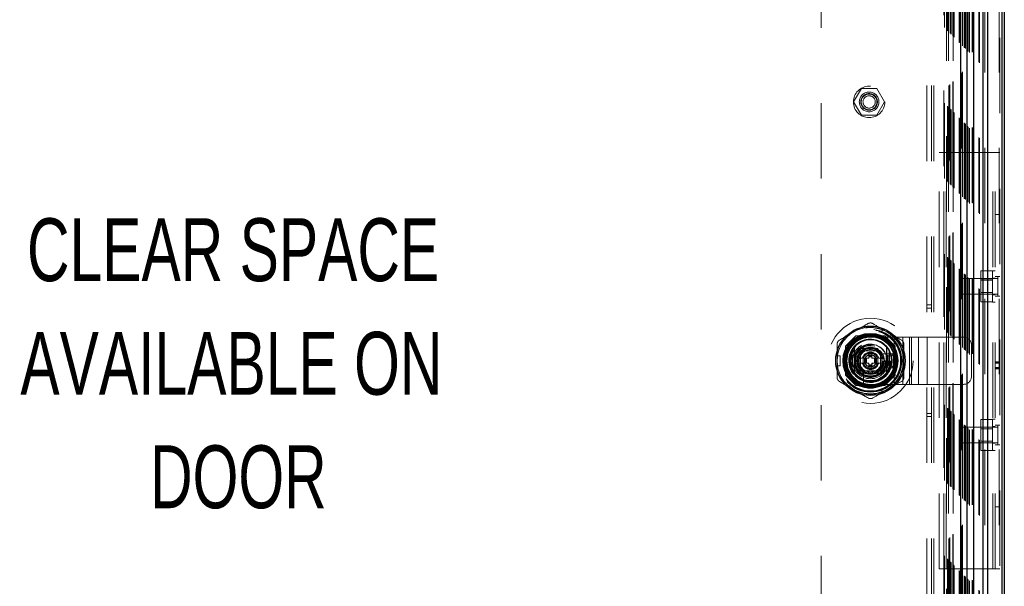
# Model space of a CAD drawing. Header units: inches. Extents: x 0.2 to 10.8, y 0.2 to 8.2.
# Tile 69 of 123: x 3.5 to 4.8, y 3.8 to 4.6. Entities that reach past the tile are written whole.
import ezdxf

# ---------------------------------------------------------------- set-up
doc = ezdxf.new("R2010")
doc.units = ezdxf.units.IN
doc.header["$MEASUREMENT"] = 0
doc.linetypes.add('HIDDEN', pattern=[0.075, 0.05, -0.025])
doc.layers.add('DIMENSIONS', color=140, linetype='Continuous')
doc.styles.add('SLDTEXTSTYLE0', font='TXT', dxfattribs={"width": 0.7})

# ---------------------------------------------------------------- blocks, each defined once
blk = doc.blocks.new('SW_NOTE_0')
at = {"layer": 'DIMENSIONS', "color": 0, "attachment_point": 2, "style": 'SLDTEXTSTYLE0'}
for s, insert, char_height in [('CLEAR SPACE', (0.3711, 0.1074), 0.083333), ('AVAILABLE ON', (0.3688, -0.0431), 0.083333), ('DOOR', (0.3781, -0.1935), 0.08333)]:
    blk.add_mtext(s, dxfattribs=dict(at, insert=insert, char_height=char_height))

msp = doc.modelspace()

# ---------------------------------------------------------------- linework, layer by layer
at = {"color": 7, "linetype": 'HIDDEN', "lineweight": 18}
for p, q in [((4.8398768, 2.8977542), (4.8398768, 5.3424034)), ((4.8407555, 5.3435837), (4.8407555, 2.8977542)), ((4.8186795, 2.8977542), (4.8186795, 5.3331709)), ((4.8208008, 2.8977542), (4.8208008, 5.3334298)), ((4.8130929, 2.9113883), (4.8130929, 5.3199371)), ((4.8140168, 2.9104754), (4.8140168, 5.32085)), ((4.7937673, 2.9307037), (4.7937673, 5.3006089)), ((4.7941745, 2.9303066), (4.7941745, 5.3010187)), ((4.7943242, 2.9301569), (4.7943242, 5.3011684)), ((4.7951382, 2.929343), (4.7951382, 5.3019824)), ((4.7979828, 2.9264949), (4.7979828, 5.3048288)), ((4.7988879, 2.9255932), (4.7988879, 5.3057321)), ((4.8005901, 2.9238586), (4.8005901, 5.3074667)), ((4.8039565, 2.9246579), (4.8039565, 5.3066674)), ((4.8050898, 2.924551), (4.8050898, 5.3067743)), ((4.7788548, 2.9456263), (4.7788548, 5.285699)), ((4.7788548, 5.285699), (4.7788548, 2.9456263)), ((4.7790586, 2.9454457), (4.7790586, 5.2858725)), ((4.7792715, 2.9452097), (4.7792715, 5.2861157)), ((4.7801048, 2.9443763), (4.7801048, 5.286949)), ((4.7869887, 2.9374924), (4.7869887, 5.2938329)), ((4.7877194, 2.9367617), (4.7877194, 5.2945636)), ((4.7885512, 5.295437), (4.7885512, 2.9358883)), ((4.7890218, 2.9354593), (4.7890218, 5.295866)), ((4.7901465, 5.2969876), (4.7901465, 2.9343401)), ((4.7913408, 2.9331404), (4.7913408, 5.298185)), ((4.7914747, 5.2983211), (4.7914747, 2.9330046)), ((4.7915056, 2.9329432), (4.7915056, 5.2983822)), ((4.7667663, 5.2736091), (4.7667663, 2.9577169)), ((4.7674948, 2.9569864), (4.7674948, 5.274339)), ((4.7715852, 2.9528959), (4.7715852, 5.2784294)), ((4.7723583, 2.9521229), (4.7723583, 5.2792025)), ((4.7730656, 5.2799293), (4.7730656, 2.951397)), ((4.7746881, 5.2815323), (4.7746881, 2.949793)), ((4.7749763, 2.9495049), (4.7749763, 5.2818205)), ((4.7759055, 2.9485756), (4.7759055, 5.2827497)), ((4.7761465, 2.9483347), (4.7761465, 5.2829907)), ((4.7761465, 2.9483347), (4.7761465, 5.2829907)), ((4.7783905, 5.2852446), (4.7783905, 2.9460508)), ((4.7784381, 2.946043), (4.7784381, 5.2852823)), ((4.7441721, 2.9801709), (4.7441721, 5.2510875)), ((4.7501721, 2.9801709), (4.7501721, 5.2510875)), ((4.7531721, 2.9801709), (4.7531721, 5.2510875)), ((4.7531721, 2.9801709), (4.7531721, 5.2510875)), ((4.769999, 5.213121), (4.769999, 3.0182043)), ((4.769999, 5.213121), (4.769999, 3.0182043)), ((4.772999, 5.213121), (4.772999, 3.0182043)), ((4.778999, 5.213121), (4.778999, 3.0182043)), ((4.603999, 5.056871), (4.603999, 3.1744543)), ((4.6573343, 4.4763432), (4.6470864, 4.4585932)), ((4.6778303, 4.4763432), (4.6573343, 4.4763432)), ((4.6880782, 4.4585932), (4.6778303, 4.4763432)), ((4.6470864, 4.4585932), (4.6573343, 4.4408432)), ((4.6778303, 4.4408432), (4.6880782, 4.4585932)), ((4.6573343, 4.4408432), (4.6778303, 4.4408432)), ((4.7605888, 3.8397542), (4.7605888, 4.3915875)), ((4.7605888, 4.3915875), (4.7665888, 4.3915875)), ((4.7665888, 3.8397542), (4.7665888, 4.3915875)), ((4.7695888, 4.3915875), (4.7665888, 4.3915875)), ((4.7695888, 3.8397542), (4.7695888, 4.3915875)), ((4.7695888, 3.8397542), (4.7695888, 4.3915875)), ((4.8317555, 4.3915875), (4.7695888, 4.3915875)), ((4.8317555, 3.8397542), (4.8317555, 4.3915875)), ((4.8407555, 4.3915875), (4.8317555, 4.3915875)), ((4.8317555, 3.8397542), (4.8317555, 4.3915875)), ((4.8347555, 3.8397542), (4.8347555, 4.3915875)), ((4.8407555, 4.309348), (4.8347555, 4.309348)), ((4.8310055, 4.2345835), (4.8155888, 4.2345835)), ((4.8155888, 4.2345835), (4.8155888, 4.2243355)), ((4.8310055, 4.1932542), (4.8310055, 4.2349209)), ((4.8347555, 4.2349209), (4.8310055, 4.2349209)), ((4.7886721, 4.2245042), (4.7886721, 4.2036709)), ((4.8381513, 4.2245042), (4.7886721, 4.2245042)), ((4.8310055, 4.2243355), (4.8155888, 4.2243355)), ((4.8155888, 4.2243355), (4.8155888, 4.2038396)), ((4.8310055, 4.22225), (4.8155888, 4.22225)), ((4.8347555, 4.2251292), (4.8310055, 4.2251292)), ((4.8407555, 4.2271084), (4.8347555, 4.2271084)), ((4.8381513, 4.2271084), (4.8381513, 4.2010667)), ((4.7886721, 4.2036709), (4.8381513, 4.2036709)), ((4.8155888, 4.205925), (4.8310055, 4.205925)), ((4.8310055, 4.2038396), (4.8155888, 4.2038396)), ((4.8155888, 4.2038396), (4.8155888, 4.1935916)), ((4.8310055, 4.2030459), (4.8347555, 4.2030459)), ((4.7501721, 4.1896292), (4.7441721, 4.1896292)), ((4.8310055, 4.1935916), (4.8155888, 4.1935916)), ((4.8310055, 4.1932542), (4.8347555, 4.1932542)), ((4.8407555, 4.2010667), (4.8347555, 4.2010667)), ((4.7441721, 4.1854625), (4.7501721, 4.1854625)), ((4.6836882, 4.1534581), (4.6858203, 4.157151)), ((4.6836882, 4.1534581), (4.6950534, 4.1468965)), ((4.6971855, 4.1505893), (4.6858203, 4.157151)), ((4.6950534, 4.1468965), (4.6971855, 4.1505893)), ((4.6499576, 4.148621), (4.636249, 4.1349124)), ((4.6501075, 4.1484711), (4.6363989, 4.1347625)), ((4.688457, 4.148621), (4.6499576, 4.148621)), ((4.6886069, 4.1484711), (4.6501075, 4.1484711)), ((4.6843919, 4.1483211), (4.6543225, 4.1483211)), ((4.6693556, 4.1467644), (4.7006056, 4.1467644)), ((4.7021656, 4.1349124), (4.688457, 4.148621)), ((4.7006056, 4.0842644), (4.7006056, 4.1467644)), ((4.7006056, 4.1467644), (4.723782, 4.1467644)), ((4.7006056, 4.0842644), (4.7006056, 4.1467644)), ((4.7121938, 4.0842644), (4.7121938, 4.1467644)), ((4.7212499, 4.0842644), (4.7212499, 4.1467644)), ((4.723782, 4.0842644), (4.723782, 4.1467644)), ((4.723782, 4.1467644), (4.7328381, 4.1467644)), ((4.7328381, 4.0842644), (4.7328381, 4.1467644)), ((4.7328381, 4.1467644), (4.7444263, 4.1467644)), ((4.7444263, 4.0842644), (4.7444263, 4.1467644)), ((4.7444263, 4.1467644), (4.7926889, 4.1467644)), ((4.7444263, 4.0842644), (4.7444263, 4.1467644)), ((4.636249, 4.1349124), (4.636249, 4.096413)), ((4.6363989, 4.1347625), (4.6363989, 4.096263)), ((4.6365488, 4.1305474), (4.6365488, 4.100478)), ((4.6504153, 4.1155127), (4.6598863, 4.1319169)), ((4.6562306, 4.1286394), (4.6562306, 4.1023894)), ((4.6824806, 4.1286394), (4.6562306, 4.1286394)), ((4.6562339, 4.1250794), (4.6562339, 4.1059461)), ((4.6789238, 4.1286361), (4.6597906, 4.1286361)), ((4.6598863, 4.1319169), (4.6788282, 4.1319169)), ((4.6673887, 4.1253553), (4.6673887, 4.1235508)), ((4.6673887, 4.1253553), (4.6713257, 4.1253553)), ((4.6713257, 4.1253553), (4.6713257, 4.1235508)), ((4.6788282, 4.1319169), (4.6882992, 4.1155127)), ((4.6824806, 4.1023894), (4.6824806, 4.1286394)), ((4.6824806, 4.1059461), (4.6824806, 4.1250794)), ((4.6965551, 4.1246991), (4.682948, 4.1246991)), ((4.6899806, 4.124681), (4.6999806, 4.124681)), ((4.6924806, 4.122181), (4.6899806, 4.124681)), ((4.6899806, 4.1063477), (4.6899806, 4.124681)), ((4.6974806, 4.122181), (4.6999806, 4.124681)), ((4.6999806, 4.124681), (4.6999806, 4.1063477)), ((4.7023156, 4.1347625), (4.7021656, 4.1349124)), ((4.7021656, 4.096413), (4.7021656, 4.1349124)), ((4.7021656, 4.100478), (4.7021656, 4.1305474)), ((4.7023156, 4.096263), (4.7023156, 4.1347625)), ((4.8031056, 4.094681), (4.8031056, 4.1363477)), ((4.6250659, 4.1220744), (4.62933, 4.1220744)), ((4.6250659, 4.1089511), (4.6250659, 4.1220744)), ((4.62933, 4.1089511), (4.62933, 4.1220744)), ((4.6598863, 4.0991085), (4.6504153, 4.1155127)), ((4.6613192, 4.1187936), (4.6523095, 4.1187936)), ((4.6613192, 4.1122319), (4.6523095, 4.1122319)), ((4.6613192, 4.1187936), (4.6613192, 4.1122319)), ((4.6619753, 4.1187936), (4.6613192, 4.1187936)), ((4.6619753, 4.1122319), (4.6613192, 4.1122319)), ((4.6619753, 4.1187936), (4.6619753, 4.1122319)), ((4.6622636, 4.1187936), (4.6619753, 4.1187936)), ((4.6622636, 4.1122319), (4.6619753, 4.1122319)), ((4.6633275, 4.1187936), (4.6622636, 4.1187936)), ((4.6622636, 4.1187936), (4.6622636, 4.1122319)), ((4.6633275, 4.1122319), (4.6622636, 4.1122319)), ((4.6640235, 4.1187936), (4.6633275, 4.1187936)), ((4.6633275, 4.1187936), (4.6633275, 4.1122319)), ((4.6640235, 4.1122319), (4.6633275, 4.1122319)), ((4.6640235, 4.1187936), (4.6640235, 4.1122319)), ((4.6673887, 4.1187936), (4.6640235, 4.1187936)), ((4.6673887, 4.1122319), (4.6640235, 4.1122319)), ((4.6673887, 4.1235508), (4.6713257, 4.1235508)), ((4.6673887, 4.1235508), (4.6673887, 4.1228946)), ((4.6673887, 4.1228946), (4.6713257, 4.1228946)), ((4.6673887, 4.1228946), (4.6673887, 4.1226063)), ((4.6673887, 4.1226063), (4.6673887, 4.1215425)), ((4.6673887, 4.1226063), (4.6713257, 4.1226063)), ((4.6673887, 4.1215425), (4.6673887, 4.1208465)), ((4.6673887, 4.1215425), (4.6713257, 4.1215425)), ((4.6673887, 4.1208465), (4.6673887, 4.1187936)), ((4.6673887, 4.1208465), (4.6713257, 4.1208465)), ((4.6673887, 4.1122319), (4.6673887, 4.110179)), ((4.6713257, 4.1235508), (4.6713257, 4.1228946)), ((4.6713257, 4.1228946), (4.6713257, 4.1226063)), ((4.6713257, 4.1226063), (4.6713257, 4.1215425)), ((4.6713257, 4.1215425), (4.6713257, 4.1208465)), ((4.6713257, 4.1208465), (4.6713257, 4.1187936)), ((4.674691, 4.1187936), (4.6713257, 4.1187936)), ((4.6713257, 4.1122319), (4.6713257, 4.110179)), ((4.674691, 4.1122319), (4.6713257, 4.1122319)), ((4.675387, 4.1187936), (4.674691, 4.1187936)), ((4.674691, 4.1187936), (4.674691, 4.1122319)), ((4.675387, 4.1122319), (4.674691, 4.1122319)), ((4.675387, 4.1187936), (4.675387, 4.1122319)), ((4.6764508, 4.1187936), (4.675387, 4.1187936)), ((4.6764508, 4.1122319), (4.675387, 4.1122319)), ((4.6764508, 4.1187936), (4.6764508, 4.1122319)), ((4.6767391, 4.1187936), (4.6764508, 4.1187936)), ((4.6767391, 4.1122319), (4.6764508, 4.1122319)), ((4.6767391, 4.1187936), (4.6767391, 4.1122319)), ((4.6773953, 4.1187936), (4.6767391, 4.1187936)), ((4.6773953, 4.1122319), (4.6767391, 4.1122319)), ((4.6773953, 4.1187936), (4.6773953, 4.1122319)), ((4.686405, 4.1187936), (4.6773953, 4.1187936)), ((4.686405, 4.1122319), (4.6773953, 4.1122319)), ((4.6882992, 4.1155127), (4.6788282, 4.0991085)), ((4.686405, 4.1187936), (4.6863154, 4.1189488)), ((4.6863154, 4.1120767), (4.686405, 4.1122319)), ((4.6924806, 4.122181), (4.6974806, 4.122181)), ((4.6924806, 4.1088477), (4.6924806, 4.122181)), ((4.6974806, 4.122181), (4.6974806, 4.1088477)), ((4.8407555, 4.114288), (4.8347555, 4.114288)), ((4.8407555, 4.1138877), (4.8347555, 4.1138877)), ((4.8407555, 4.1136475), (4.8347555, 4.1136475)), ((4.8407555, 4.1128272), (4.8347555, 4.1128272)), ((4.8407555, 4.1123985), (4.8347555, 4.1123985)), ((4.6250659, 4.1089511), (4.62933, 4.1089511)), ((4.6562306, 4.1023894), (4.6824806, 4.1023894)), ((4.6597906, 4.1023894), (4.6789238, 4.1023894)), ((4.6788282, 4.0991085), (4.6598863, 4.0991085)), ((4.6601709, 4.101922), (4.6601709, 4.0883149)), ((4.6673887, 4.110179), (4.6713257, 4.110179)), ((4.6673887, 4.110179), (4.6673887, 4.109483)), ((4.6673887, 4.109483), (4.6713257, 4.109483)), ((4.6673887, 4.109483), (4.6673887, 4.1084191)), ((4.6673887, 4.1084191), (4.6713257, 4.1084191)), ((4.6673887, 4.1084191), (4.6673887, 4.1081308)), ((4.6673887, 4.1081308), (4.6713257, 4.1081308)), ((4.6673887, 4.1081308), (4.6673887, 4.1074747)), ((4.6673887, 4.1074747), (4.6713257, 4.1074747)), ((4.6673887, 4.1074747), (4.6673887, 4.1056702)), ((4.6673887, 4.1056702), (4.6713257, 4.1056702)), ((4.6713257, 4.110179), (4.6713257, 4.109483)), ((4.6713257, 4.109483), (4.6713257, 4.1084191)), ((4.6713257, 4.1084191), (4.6713257, 4.1081308)), ((4.6713257, 4.1081308), (4.6713257, 4.1074747)), ((4.6713257, 4.1074747), (4.6713257, 4.1056702)), ((4.6924806, 4.1088477), (4.6899806, 4.1063477)), ((4.6999806, 4.1063477), (4.6899806, 4.1063477)), ((4.6974806, 4.1088477), (4.6924806, 4.1088477)), ((4.6974806, 4.1088477), (4.6999806, 4.1063477)), ((4.8407555, 4.1063134), (4.8347555, 4.1063134)), ((4.8407555, 4.1052886), (4.8347555, 4.1052886)), ((4.8347555, 4.1050708), (4.8407555, 4.1050708)), ((4.8407555, 4.1049042), (4.8347555, 4.1049042)), ((4.636249, 4.096413), (4.6499576, 4.0827043)), ((4.688457, 4.0827043), (4.7021656, 4.096413)), ((4.6886069, 4.0825544), (4.7023156, 4.096263)), ((4.6499576, 4.0827043), (4.6501075, 4.0825544)), ((4.6499576, 4.0827043), (4.688457, 4.0827043)), ((4.6501075, 4.0825544), (4.6886069, 4.0825544)), ((4.6543225, 4.0827043), (4.6843919, 4.0827043)), ((4.6693556, 4.0842644), (4.7006056, 4.0842644)), ((4.6950534, 4.084129), (4.6836882, 4.0775673)), ((4.6858203, 4.0738745), (4.6836882, 4.0775673)), ((4.6971855, 4.0804361), (4.6858203, 4.0738745)), ((4.6971855, 4.0804361), (4.6950534, 4.084129)), ((4.7006056, 4.0842644), (4.723782, 4.0842644)), ((4.723782, 4.0842644), (4.7328381, 4.0842644)), ((4.7328381, 4.0842644), (4.7444263, 4.0842644)), ((4.7444263, 4.0842644), (4.7926889, 4.0842644)), ((4.7441721, 4.0458792), (4.7501721, 4.0458792)), ((4.7441721, 4.0417125), (4.7501721, 4.0417125)), ((4.8310055, 4.0377501), (4.8155888, 4.0377501)), ((4.8155888, 4.0377501), (4.8155888, 4.0275022)), ((4.8310055, 3.9964209), (4.8310055, 4.0380875)), ((4.8347555, 4.0380875), (4.8310055, 4.0380875)), ((4.7886721, 4.0276709), (4.7886721, 4.0068375)), ((4.8381513, 4.0276709), (4.7886721, 4.0276709)), ((4.8310055, 4.0275022), (4.8155888, 4.0275022)), ((4.8155888, 4.0275022), (4.8155888, 4.0070062)), ((4.8310055, 4.0254167), (4.8155888, 4.0254167)), ((4.8347555, 4.0282959), (4.8310055, 4.0282959)), ((4.8407555, 4.030275), (4.8347555, 4.030275)), ((4.8381513, 4.030275), (4.8381513, 4.0042334)), ((4.7886721, 4.0068375), (4.8381513, 4.0068375)), ((4.8155888, 4.0090917), (4.8310055, 4.0090917)), ((4.8310055, 4.0070062), (4.8155888, 4.0070062)), ((4.8155888, 4.0070062), (4.8155888, 3.9967583)), ((4.8310055, 3.9967583), (4.8155888, 3.9967583)), ((4.8310055, 4.0062125), (4.8347555, 4.0062125)), ((4.8310055, 3.9964209), (4.8347555, 3.9964209)), ((4.8407555, 4.0042334), (4.8347555, 4.0042334)), ((4.8407555, 3.9219938), (4.8347555, 3.9219938)), ((4.7605888, 3.8397542), (4.7665888, 3.8397542)), ((4.7695888, 3.8397542), (4.7665888, 3.8397542)), ((4.8317555, 3.8397542), (4.7695888, 3.8397542)), ((4.8407555, 3.8397542), (4.8317555, 3.8397542))]:
    msp.add_line(p, q, dxfattribs=at)
at = {"color": 7, "linetype": 'Continuous', "lineweight": 25}
for p, q in [((4.8441194, 2.8977542), (4.8441194, 5.3424034)), ((4.8467555, 5.3435837), (4.8467555, 2.8977542)), ((4.8186795, 2.8977542), (4.8186795, 5.3331709)), ((4.8250435, 2.8977542), (4.8250435, 5.3334298)), ((4.806499, 2.9238586), (4.806499, 5.3074667)), ((4.7885512, 5.295437), (4.7885512, 2.9358883)), ((4.7974144, 2.9329432), (4.7974144, 5.2983822)), ((4.6447509, 4.1292007), (4.6447509, 4.1018248)), ((4.6939635, 4.1292007), (4.6939635, 4.1018248))]:
    msp.add_line(p, q, dxfattribs=at)
at = {"color": 7, "linetype": 'HIDDEN', "lineweight": 18, "flags": 128}
for points in [[(4.6915029, 4.1538702), (4.6863068, 4.1564326), (4.6855759, 4.1567277)], [(4.6969411, 4.1501661), (4.6963201, 4.1506514), (4.6915029, 4.1538702)], [(4.6255546, 4.1220744), (4.6254448, 4.1212939), (4.6250659, 4.1155127)], [(4.6250659, 4.1155127), (4.6254448, 4.1097316), (4.6255546, 4.1089511)], [(4.6855759, 4.0742977), (4.6863068, 4.0745929), (4.6915029, 4.0771553)], [(4.6915029, 4.0771553), (4.6963201, 4.0803741), (4.6969411, 4.0808594)]]:
    msp.add_lwpolyline(points, dxfattribs=at)
at = {"color": 7, "linetype": 'HIDDEN', "lineweight": 18}
for centre, radius in [((4.6675823, 4.4585932), 0.0208333), ((4.6675823, 4.4585932), 0.0130208), ((4.6675823, 4.4585932), 0.0110417), ((4.6675823, 4.4585932), 0.0104167), ((4.6675823, 4.4585932), 0.0081625), ((4.6693572, 4.1155127), 0.0564167), ((4.669249, 4.1156627), 0.04375), ((4.6693572, 4.1155127), 0.0415329), ((4.6693572, 4.1155127), 0.0415026), ((4.6693572, 4.1155127), 0.0408935), ((4.6693572, 4.1155127), 0.0400262), ((4.6693572, 4.1155127), 0.0362533), ((4.6693572, 4.1155127), 0.0360892), ((4.6693572, 4.1155127), 0.0337927), ((4.6693572, 4.1155127), 0.0334252), ((4.6693572, 4.1155127), 0.0319882), ((4.6693572, 4.1155127), 0.0270669), ((4.6693572, 4.1155127), 0.0264108), ((4.6693572, 4.1155127), 0.0264108), ((4.6693572, 4.1155127), 0.0262467), ((4.6693572, 4.1155127), 0.0237861), ((4.6693572, 4.1155127), 0.0209974), ((4.6693572, 4.1155127), 0.0200131), ((4.6693572, 4.1155127), 0.0172244), ((4.6693572, 4.1155127), 0.0164042), ((4.6693572, 4.1155127), 0.0162402), ((4.6693572, 4.1155127), 0.0149278), ((4.6693572, 4.1155127), 0.0098425), ((4.6693572, 4.1155127), 0.0080659), ((4.6693572, 4.1155127), 0.0078297)]:
    msp.add_circle(centre, radius, dxfattribs=at)
at = {"color": 7, "linetype": 'Continuous', "lineweight": 25}
for radius in [0.0459318, 0.0362814, 0.0358174, 0.0344488, 0.0328084, 0.0321054, 0.0180446]:
    msp.add_circle((4.6693572, 4.1155127), radius, dxfattribs=at)
at = {"color": 7, "linetype": 'HIDDEN', "lineweight": 18}
for centre, radius, start, end in [((4.6693572, 4.1155127), 0.0442913, 120, 171.4803757), ((4.6693572, 4.1155127), 0.0442913, 68.5196243, 120), ((4.6693572, 4.1155127), 0.0442913, 0, 51.4803757), ((4.6693556, 4.1155144), 0.03125, 90, 270), ((4.6693572, 4.1155127), 0.0287073, 18.6629249, 251.3370751), ((4.6693572, 4.1155127), 0.0218176, 7.3528467, 175.552299), ((4.6693572, 4.1155127), 0.0221457, 10.98225, 167.5591528), ((4.7926889, 4.1363477), 0.0104167, 0, 90), ((4.6693572, 4.1155127), 0.0173027, 108.5459072, 131.4540928), ((4.6693572, 4.1155127), 0.0114829, 16.6015496, 163.3984504), ((4.6693572, 4.1155127), 0.0108268, 17.6397014, 162.3602986), ((4.6693572, 4.1155127), 0.0287073, 251.3370751, 18.6629249), ((4.6693572, 4.1155127), 0.0173027, 48.5459072, 71.4540928), ((4.6693572, 4.1155127), 0.0221457, 191.9005369, 270), ((4.6693572, 4.1155127), 0.0218176, 189.0369276, 270), ((4.6693572, 4.1155127), 0.0173027, 168.5459072, 169.0697518), ((4.6693572, 4.1155127), 0.0173027, 190.9302482, 191.4540928), ((4.6693572, 4.1155127), 0.0114829, 196.6015496, 343.3984504), ((4.6693572, 4.1155127), 0.0108268, 197.6397014, 342.3602986), ((4.6693572, 4.1155127), 0.0045801, 115.4548319, 134.2475009), ((4.6693572, 4.1155127), 0.0045801, 225.7524991, 244.5451681), ((4.6693572, 4.1155127), 0.0218176, 270, 354.2412475), ((4.6693572, 4.1155127), 0.0221457, 270, 349.2593124), ((4.6693572, 4.1155127), 0.0045801, 45.7524991, 64.5451681), ((4.6693572, 4.1155127), 0.0045801, 295.4548319, 314.2475009), ((4.6693572, 4.1155127), 0.0173027, 10.9302482, 11.4540928), ((4.6693572, 4.1155127), 0.0173027, 348.5459072, 349.0697518), ((4.6693572, 4.1155127), 0.0442913, 308.5196243, 0), ((4.6693572, 4.1155127), 0.0442913, 188.5196243, 240), ((4.6693572, 4.1155127), 0.0173027, 228.5459072, 251.4540928), ((4.6693572, 4.1155127), 0.0173027, 288.5459072, 311.4540928), ((4.7926889, 4.094681), 0.0104167, 270, 0), ((4.6693572, 4.1155127), 0.0442913, 240, 291.4803757)]:
    msp.add_arc(centre, radius, start, end, dxfattribs=at)
at = {"color": 7, "linetype": 'Continuous', "lineweight": 25}
for radius, start, end in [(0.0278871, 40.1191669, 139.8808331), (0.0281573, 150.9137041, 209.0862959), (0.0281573, 330.9137041, 29.0862959), (0.0278871, 220.1191669, 319.8808331)]:
    msp.add_arc((4.6693572, 4.1155127), radius, start, end, dxfattribs=at)
at = {"color": 7, "linetype": 'HIDDEN', "lineweight": 18}
for points, knots in [([(4.7733882, 5.2802223), (4.7733906, 5.2752705), (4.7733961, 5.2636925), (4.7733931, 5.2453772), (4.7733917, 5.2254883), (4.7733927, 5.1967885), (4.7733924, 5.1593685), (4.7733926, 5.0732585), (4.7733924, 4.9039892), (4.7733926, 4.574112), (4.7733923, 4.0707937), (4.7733932, 3.5517467), (4.7733918, 3.2016045), (4.7733926, 3.0729851), (4.7733927, 3.0516007), (4.7733918, 3.0301156), (4.7733926, 3.0084876), (4.7733959, 2.9875814), (4.7733894, 2.9688926), (4.7733812, 2.9570386), (4.7733692, 2.9515531), (4.7733682, 2.9511116)], [0, 0, 0, 0, 0.0063781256, 0.0149130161, 0.0235909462, 0.0319959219, 0.0518796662, 0.0717896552, 0.1429093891, 0.2699062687, 0.4966864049, 0.7912060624, 0.9384622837, 0.9476853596, 0.956873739, 0.9660062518, 0.9753592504, 0.9847314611, 0.9929344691, 0.9994312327, 1, 1, 1, 1]), ([(4.6660764, 4.1647618), (4.6665744, 4.1650493), (4.6671002, 4.165267), (4.6682063, 4.1655645), (4.6687834, 4.1656406), (4.6699256, 4.1656411), (4.6705059, 4.1655647), (4.6716079, 4.1652692), (4.67214, 4.1650493), (4.6726381, 4.1647618)], [0, 0, 0, 0, 0.25, 0.25, 0.5, 0.5, 0.75, 0.75, 1, 1, 1, 1]), ([(4.6250659, 4.137296), (4.6250659, 4.1378711), (4.6251402, 4.1384352), (4.6254357, 4.1395419), (4.6256583, 4.1400797), (4.626229, 4.1410691), (4.6265853, 4.1415335), (4.6273922, 4.14234), (4.6278487, 4.142691), (4.6283467, 4.1429785)], [0, 0, 0, 0, 0.25, 0.25, 0.5, 0.5, 0.75, 0.75, 1, 1, 1, 1]), ([(4.7103677, 4.1429785), (4.7108658, 4.142691), (4.7113172, 4.1423445), (4.7121279, 4.1415353), (4.7124823, 4.1410737), (4.7130539, 4.1400847), (4.7132778, 4.1395439), (4.7135729, 4.1384419), (4.7136486, 4.1378711), (4.7136486, 4.137296)], [0, 0, 0, 0, 0.25, 0.25, 0.5, 0.5, 0.75, 0.75, 1, 1, 1, 1]), ([(4.699998, 4.1246991), (4.699998, 4.1246991), (4.6999036, 4.1246991), (4.6995468, 4.1246991), (4.6992834, 4.1246991), (4.6986419, 4.1246991), (4.6982587, 4.1246991), (4.69744, 4.1246991), (4.6969988, 4.1246991), (4.6965551, 4.1246991)], [0, 0, 0, 0, 0.25, 0.25, 0.5, 0.5, 0.75, 0.75, 1, 1, 1, 1]), ([(4.8347555, 4.1065036), (4.8357554, 4.1065059), (4.8377554, 4.1065106), (4.8397554, 4.1065059), (4.8407555, 4.1065036)], [0, 0, 0, 0, 0.499954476, 1, 1, 1, 1]), ([(4.6283467, 4.0880469), (4.6278487, 4.0883345), (4.6273973, 4.0886809), (4.6265866, 4.0894901), (4.6262321, 4.0899518), (4.6256606, 4.0909408), (4.6254366, 4.0914815), (4.6251416, 4.0925836), (4.6250659, 4.0931544), (4.6250659, 4.0937295)], [0, 0, 0, 0, 0.25, 0.25, 0.5, 0.5, 0.75, 0.75, 1, 1, 1, 1]), ([(4.6601709, 4.0883149), (4.6601709, 4.0878708), (4.6601709, 4.087436), (4.6601709, 4.0866107), (4.6601709, 4.0862316), (4.6601709, 4.0852644), (4.6601709, 4.084872), (4.6601709, 4.084872)], [0, 0, 0, 0, 0.25, 0.25, 0.5, 0.5, 1, 1, 1, 1]), ([(4.7136486, 4.0937295), (4.7136486, 4.0931544), (4.7135742, 4.0925902), (4.7132788, 4.0914836), (4.7130562, 4.0909458), (4.7124855, 4.0899563), (4.7121292, 4.089492), (4.7113223, 4.0886854), (4.7108658, 4.0883345), (4.7103677, 4.0880469)], [0, 0, 0, 0, 0.25, 0.25, 0.5, 0.5, 0.75, 0.75, 1, 1, 1, 1]), ([(4.6726381, 4.0662637), (4.67214, 4.0659761), (4.6716143, 4.0657584), (4.6705082, 4.065461), (4.6699311, 4.0653848), (4.6687889, 4.0653844), (4.6682086, 4.0654608), (4.6671066, 4.0657563), (4.6665745, 4.0659761), (4.6660764, 4.0662637)], [0, 0, 0, 0, 0.25, 0.25, 0.5, 0.5, 0.75, 0.75, 1, 1, 1, 1])]:
    msp.add_open_spline(points, degree=3, knots=knots, dxfattribs=at)
for points in [[(4.6472116, 4.1538702), (4.6535243, 4.1575148), (4.6598099, 4.1611438), (4.6660764, 4.1647618)], [(4.6858203, 4.157151), (4.6814116, 4.1596964), (4.677019, 4.1622325), (4.6726381, 4.1647618)], [(4.6283467, 4.1429785), (4.6346133, 4.1465965), (4.6408989, 4.1502255), (4.6472116, 4.1538702)], [(4.7103677, 4.1429785), (4.7059868, 4.1455079), (4.7015942, 4.1480439), (4.6971855, 4.1505893)], [(4.6250659, 4.1220744), (4.6250659, 4.1271652), (4.6250659, 4.1322373), (4.6250659, 4.137296)], [(4.7136486, 4.137296), (4.7136486, 4.13006), (4.7136486, 4.122802), (4.7136486, 4.1155127)], [(4.7136486, 4.1155127), (4.7136486, 4.1082235), (4.7136486, 4.1009655), (4.7136486, 4.0937295)], [(4.6250659, 4.0937295), (4.6250659, 4.0987881), (4.6250659, 4.1038603), (4.6250659, 4.1089511)], [(4.6472116, 4.0771553), (4.6408989, 4.0808), (4.6346133, 4.0844289), (4.6283467, 4.0880469)], [(4.7103677, 4.0880469), (4.7059868, 4.0855176), (4.7015942, 4.0829815), (4.6971855, 4.0804361)], [(4.6660764, 4.0662637), (4.6598099, 4.0698817), (4.6535243, 4.0735107), (4.6472116, 4.0771553)], [(4.6858203, 4.0738745), (4.6814116, 4.0713291), (4.677019, 4.068793), (4.6726381, 4.0662637)]]:
    msp.add_open_spline(points, degree=3, dxfattribs=at)
at = {"color": 7, "linetype": 'Continuous', "lineweight": 25}
for points, knots in [([(4.6478786, 4.1332993), (4.647736, 4.1331271), (4.6475071, 4.1328943), (4.6469761, 4.132326), (4.6466757, 4.1319906), (4.6460907, 4.1312688), (4.6458003, 4.130877), (4.645251, 4.1300592), (4.6449931, 4.1296361), (4.6447509, 4.1292007)], [0, 0, 0, 0, 0.25, 0.25, 0.5, 0.5, 0.75, 0.75, 1, 1, 1, 1]), ([(4.6480318, 4.0975428), (4.6480318, 4.0975428), (4.6480318, 4.0975957), (4.6480318, 4.0977994), (4.6480318, 4.0979528), (4.6480318, 4.0983444), (4.6480318, 4.0985807), (4.6480318, 4.0991251), (4.6480318, 4.0994348), (4.6480318, 4.100427), (4.6480318, 4.101189), (4.6480318, 4.1028177), (4.6480318, 4.1036718), (4.6480318, 4.1054347), (4.6480318, 4.1063492), (4.6480318, 4.1081764), (4.6480318, 4.1090933), (4.6480318, 4.1118508), (4.6480318, 4.1136976), (4.6480318, 4.1174013), (4.6480318, 4.1192665), (4.6480318, 4.1229626), (4.6480318, 4.1248092), (4.6480318, 4.1274285), (4.6480318, 4.128284), (4.6480318, 4.1298969), (4.6480318, 4.1306458), (4.6480318, 4.1319608), (4.6480318, 4.1325), (4.6480318, 4.1330802), (4.6480318, 4.1332302), (4.6480318, 4.1334304), (4.6480318, 4.1334826), (4.6480318, 4.1334826)], [0, 0, 0, 0, 0.03125, 0.03125, 0.0625, 0.0625, 0.09375, 0.09375, 0.125, 0.125, 0.1875, 0.1875, 0.25, 0.25, 0.3125, 0.3125, 0.375, 0.375, 0.5, 0.5, 0.625, 0.625, 0.75, 0.75, 0.8125, 0.8125, 0.875, 0.875, 0.9375, 0.9375, 0.96875, 0.96875, 1, 1, 1, 1]), ([(4.6906827, 4.1334826), (4.6906827, 4.1334826), (4.6906827, 4.1334297), (4.6906827, 4.1332261), (4.6906827, 4.1330726), (4.6906827, 4.1326811), (4.6906827, 4.1324448), (4.6906827, 4.1319003), (4.6906827, 4.1315907), (4.6906827, 4.1305985), (4.6906827, 4.1298365), (4.6906827, 4.1282077), (4.6906827, 4.1273537), (4.6906827, 4.1255907), (4.6906827, 4.1246763), (4.6906827, 4.1228491), (4.6906827, 4.1219321), (4.6906827, 4.1191747), (4.6906827, 4.1173279), (4.6906827, 4.1136242), (4.6906827, 4.1117589), (4.6906827, 4.1080628), (4.6906827, 4.1062163), (4.6906827, 4.1035969), (4.6906827, 4.1027414), (4.6906827, 4.1011285), (4.6906827, 4.1003797), (4.6906827, 4.0990647), (4.6906827, 4.0985255), (4.6906827, 4.0979452), (4.6906827, 4.0977952), (4.6906827, 4.0975951), (4.6906827, 4.0975428), (4.6906827, 4.0975428)], [0, 0, 0, 0, 0.03125, 0.03125, 0.0625, 0.0625, 0.09375, 0.09375, 0.125, 0.125, 0.1875, 0.1875, 0.25, 0.25, 0.3125, 0.3125, 0.375, 0.375, 0.5, 0.5, 0.625, 0.625, 0.75, 0.75, 0.8125, 0.8125, 0.875, 0.875, 0.9375, 0.9375, 0.96875, 0.96875, 1, 1, 1, 1]), ([(4.6939635, 4.1292007), (4.6937216, 4.1296357), (4.6934647, 4.1300571), (4.6929202, 4.1308684), (4.6926282, 4.1312632), (4.6920402, 4.131989), (4.6917401, 4.1323241), (4.6912101, 4.1328915), (4.6909785, 4.133127), (4.6908359, 4.1332993)], [0, 0, 0, 0, 0.25, 0.25, 0.5, 0.5, 0.75, 0.75, 1, 1, 1, 1]), ([(4.6478786, 4.0977262), (4.647736, 4.0978984), (4.6475071, 4.0981312), (4.6469761, 4.0986994), (4.6466757, 4.0990348), (4.6460907, 4.0997566), (4.6458003, 4.1001485), (4.645251, 4.1009663), (4.6449931, 4.1013894), (4.6447509, 4.1018248)], [0, 0, 0, 0, 0.25, 0.25, 0.5, 0.5, 0.75, 0.75, 1, 1, 1, 1]), ([(4.6939635, 4.1018248), (4.6937216, 4.1013898), (4.6934647, 4.1009684), (4.6929202, 4.100157), (4.6926282, 4.0997623), (4.6920402, 4.0990364), (4.6917401, 4.0987014), (4.6912101, 4.098134), (4.6909785, 4.0978985), (4.6908359, 4.0977262)], [0, 0, 0, 0, 0.25, 0.25, 0.5, 0.5, 0.75, 0.75, 1, 1, 1, 1])]:
    msp.add_open_spline(points, degree=3, knots=knots, dxfattribs=at)

# ---------------------------------------------------------------- block references
at = {"layer": 'DIMENSIONS'}
msp.add_blockref('SW_NOTE_0', (3.4534544, 4.1969723), dxfattribs=at)

doc.saveas('drawing.dxf')
